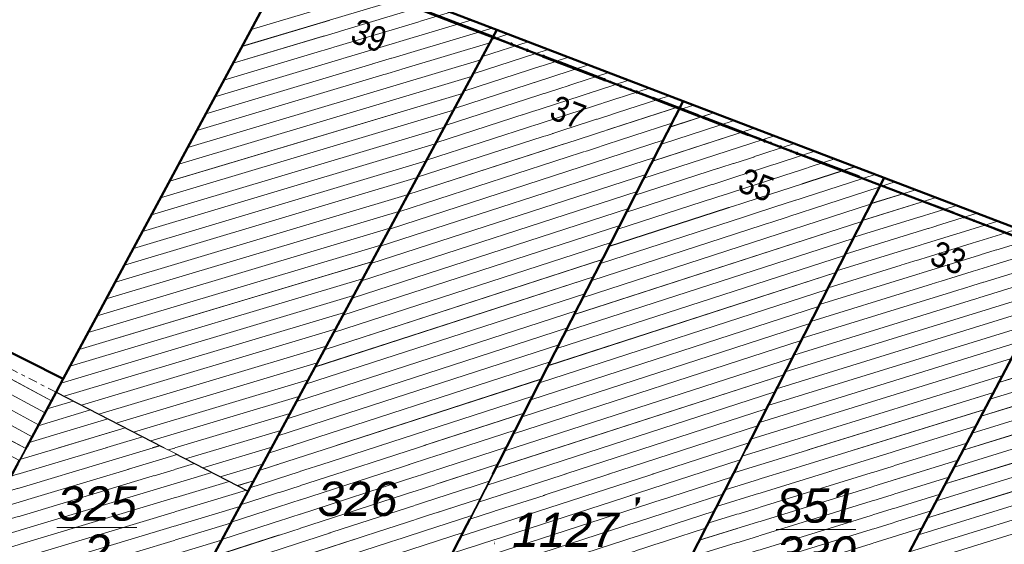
# Model space of a CAD drawing. Header units: millimetres. Extents: x 32365810 to 32368499, y 5620272 to 5622478.
# Tile 86 of 249: x 32366487 to 32366515, y 5620759 to 5620774. Entities that reach past the tile are written whole.
import ezdxf

# ---------------------------------------------------------------- set-up
doc = ezdxf.new("R2010")
doc.units = ezdxf.units.MM
for name, pattern in [('1600.1047', [0]), ('1600.2013', [0, 0]), ('1600.2028', [0]), ('1600.2505', [0]), ('1600.8201', [0.5, 0.25, -0.125, 0, -0.125])]:
    doc.linetypes.add(name, pattern=pattern)
doc.layers.get('0').update_dxf_attribs({"color": 1, "linetype": 'CONTINUOUS'})
doc.layers.add('_K_Flurstücke_Grenzpunkte', color=251, linetype='CONTINUOUS', lineweight=50)
for name, color, linetype in [('_K_Gebäude', 251, 'CONTINUOUS'), ('_K_Lagebezeichnungen', 251, 'CONTINUOUS'), ('Ebene 32', 7, 'CONTINUOUS')]:
    doc.layers.add(name, color=color, linetype=linetype)
for name, color, linetype, transparency in [('Flurstücke_Grenzpunkte', 11, 'CONTINUOUS', 0.75), ('Gebäude', 31, 'CONTINUOUS', 0.75), ('Lagebezeichnungen', 12, 'CONTINUOUS', 0.75)]:
    doc.layers.add(name, color=color, linetype=linetype, transparency=transparency)
doc.styles.add('Flurstücksnummer - K 10 700', font='ariali.ttf')
doc.styles.add('Hausnummern NRW', font='arial.ttf', dxfattribs={"width": 0.85})

# ---------------------------------------------------------------- blocks, each defined once
blk = doc.blocks.new('Flurgrenze_ Begleitsignatur')
at = {"color": 0, "lineweight": -2}
for p, q in [((-0.29, 0), (-0.12, 0)), ((0.12, 0), (0.29, 0))]:
    blk.add_line(p, q, dxfattribs=at)
for p in [(-0.06, 0), (0, 0), (0.06, 0)]:
    blk.add_point(p, dxfattribs=at)
blk = doc.blocks.new('O247')
at = {"layer": 'Flurstücke_Grenzpunkte', "color": 251, "linetype": '1600.2013', "lineweight": 50, "true_color": 0x566563}
blk.add_line((32365994.91278, 5622133.148786), (32366000.56778, 5622130.990786), dxfattribs=at)
at = {"layer": 'Flurstücke_Grenzpunkte', "color": 251, "lineweight": 50, "true_color": 0x566563, "xscale": 5, "yscale": 5, "zscale": 5, "rotation": 339.112685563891}
blk.add_blockref('Flurgrenze_ Begleitsignatur', (32365997.74028, 5622132.069786), dxfattribs=at)
blk = doc.blocks.new('O267')
at = {"layer": 'Flurstücke_Grenzpunkte', "color": 251, "linetype": '1600.2013', "lineweight": 50, "true_color": 0x566563}
blk.add_line((32366005.735794, 5622129.018781), (32366011.302794, 5622126.894781), dxfattribs=at)
at = {"layer": 'Flurstücke_Grenzpunkte', "color": 251, "lineweight": 50, "true_color": 0x566563, "xscale": 5, "yscale": 5, "zscale": 5, "rotation": 339.116444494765}
blk.add_blockref('Flurgrenze_ Begleitsignatur', (32366008.519294, 5622127.956781), dxfattribs=at)
blk = doc.blocks.new('O297')
at = {"layer": 'Flurstücke_Grenzpunkte', "color": 251, "linetype": '1600.2013', "lineweight": 50, "true_color": 0x566563}
blk.add_line((32366000.567769, 5622130.990791), (32366002.422769, 5622130.282791), dxfattribs=at)
at = {"layer": 'Flurstücke_Grenzpunkte', "color": 251, "lineweight": 50, "true_color": 0x566563, "xscale": 5, "yscale": 5, "zscale": 5, "rotation": 339.10958751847}
blk.add_blockref('Flurgrenze_ Begleitsignatur', (32366001.495269, 5622130.636791), dxfattribs=at)
blk = doc.blocks.new('O371')
at = {"layer": 'Flurstücke_Grenzpunkte', "color": 251, "linetype": '1600.2013', "lineweight": 50, "true_color": 0x566563}
blk.add_line((32366011.302792, 5622126.894782), (32366016.439792, 5622124.934782), dxfattribs=at)
at = {"layer": 'Flurstücke_Grenzpunkte', "color": 251, "lineweight": 50, "true_color": 0x566563, "xscale": 5, "yscale": 5, "zscale": 5, "rotation": 339.115864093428}
blk.add_blockref('Flurgrenze_ Begleitsignatur', (32366013.871292, 5622125.914782), dxfattribs=at)
blk = doc.blocks.new('O401')
at = {"layer": 'Flurstücke_Grenzpunkte', "color": 251, "linetype": '1600.2013', "lineweight": 50, "true_color": 0x566563}
blk.add_line((32366002.422796, 5622130.28278), (32366005.735795, 5622129.01878), dxfattribs=at)
at = {"layer": 'Flurstücke_Grenzpunkte', "color": 251, "lineweight": 50, "true_color": 0x566563, "xscale": 5, "yscale": 5, "zscale": 5, "rotation": 339.116780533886}
blk.add_blockref('Flurgrenze_ Begleitsignatur', (32366004.079296, 5622129.65078), dxfattribs=at)
blk = doc.blocks.new('O824')
at = {"layer": 'Flurstücke_Grenzpunkte', "color": 7, "linetype": '1600.2028', "lineweight": 35}
for p, q in [((32366011.383, 5622127.105), (32366005.975, 5622116.505)), ((32366016.52, 5622125.145), (32366011.383, 5622127.105)), ((32366004.632, 5622102.612), (32366016.52, 5622125.145))]:
    blk.add_line(p, q, dxfattribs=at)
at = {"layer": 'Flurstücke_Grenzpunkte', "color": 7, "lineweight": 18, "insert": (32366009.495, 5622117.36), "char_height": 0.95, "attachment_point": 5, "line_spacing_factor": 0.69, "style": 'Flurstücksnummer - K 10 700', "bg_fill": 2}
blk.add_mtext('\\S851/330;', dxfattribs=at)
blk = doc.blocks.new('O827')
at = {"layer": 'Flurstücke_Grenzpunkte', "color": 7, "linetype": '1600.2028', "lineweight": 35}
for p, q in [((32366005.816, 5622129.229), (32365998.045, 5622114.014)), ((32366011.383, 5622127.105), (32366005.816, 5622129.229)), ((32366011.383, 5622127.105), (32366005.975, 5622116.505))]:
    blk.add_line(p, q, dxfattribs=at)
at = {"layer": 'Flurstücke_Grenzpunkte', "color": 7, "lineweight": 18, "insert": (32366002.55, 5622116.69), "char_height": 0.95, "attachment_point": 5, "line_spacing_factor": 0.69, "style": 'Flurstücksnummer - K 10 700', "bg_fill": 2}
blk.add_mtext('\\S1127/327;', dxfattribs=at)
blk = doc.blocks.new('O1065')
at = {"layer": 'Flurstücke_Grenzpunkte', "color": 7, "linetype": '1600.2028', "lineweight": 35}
for p, q in [((32365994.993, 5622133.359), (32365988.631, 5622121.531)), ((32366000.648, 5622131.201), (32365994.993, 5622133.359)), ((32365993.753, 5622118.426), (32366000.648, 5622131.201)), ((32365988.631, 5622121.531), (32365988.434, 5622121.164)), ((32365988.434, 5622121.164), (32365983.337, 5622111.685)), ((32365988.984, 5622109.591), (32365993.753, 5622118.426))]:
    blk.add_line(p, q, dxfattribs=at)
at = {"layer": 'Flurstücke_Grenzpunkte', "color": 7, "lineweight": 18, "insert": (32365989.565, 5622117.416), "char_height": 0.95, "attachment_point": 5, "line_spacing_factor": 0.69, "style": 'Flurstücksnummer - K 10 700', "bg_fill": 2}
blk.add_mtext('\\S325/2;', dxfattribs=at)
blk = doc.blocks.new('O1409')
at = {"layer": 'Flurstücke_Grenzpunkte', "color": 7, "linetype": '1600.2028', "lineweight": 35}
for p, q in [((32365993.753, 5622118.426), (32366000.648, 5622131.201)), ((32366002.503, 5622130.493), (32366000.648, 5622131.201)), ((32366005.816, 5622129.229), (32366002.503, 5622130.493)), ((32366005.816, 5622129.229), (32365998.045, 5622114.014)), ((32365988.984, 5622109.591), (32365993.753, 5622118.426))]:
    blk.add_line(p, q, dxfattribs=at)
at = {"layer": 'Flurstücke_Grenzpunkte', "color": 7, "lineweight": 18, "insert": (32365996.787, 5622117.723), "char_height": 0.95, "attachment_point": 8, "line_spacing_factor": 0.69, "style": 'Flurstücksnummer - K 10 700', "bg_fill": 2}
blk.add_mtext('326', dxfattribs=at)
blk = doc.blocks.new('O1596')
at = {"layer": 'Flurstücke_Grenzpunkte', "color": 7, "linetype": '1600.2028', "lineweight": 35}
for p, q in [((32365982.488, 5622122.623), (32365979.813, 5622118.316)), ((32365985.593, 5622120.981), (32365982.488, 5622122.623)), ((32365986.512, 5622122.593), (32365985.593, 5622120.981)), ((32365988.631, 5622121.531), (32365986.512, 5622122.593)), ((32365988.631, 5622121.531), (32365988.434, 5622121.164)), ((32365988.434, 5622121.164), (32365983.337, 5622111.685)), ((32365979.813, 5622118.316), (32365977.481, 5622114.564)), ((32365977.805, 5622114.442), (32365977.481, 5622114.564)), ((32365977.805, 5622114.442), (32365981.442, 5622113.063)), ((32365981.442, 5622113.063), (32365981.272, 5622112.74)), ((32365981.272, 5622112.74), (32365983.337, 5622111.685))]:
    blk.add_line(p, q, dxfattribs=at)
at = {"layer": 'Flurstücke_Grenzpunkte', "color": 7, "lineweight": 18, "insert": (32365982.875, 5622117.395), "char_height": 0.95, "attachment_point": 5, "line_spacing_factor": 0.69, "style": 'Flurstücksnummer - K 10 700', "bg_fill": 2}
blk.add_mtext('\\S325/1;', dxfattribs=at)
blk = doc.blocks.new('O1767')
at = {"layer": 'Flurstücke_Grenzpunkte', "color": 7, "linetype": '1600.2028', "lineweight": 35}
blk.add_line((32366004.632, 5622102.612), (32366016.52, 5622125.145), dxfattribs=at)
blk = doc.blocks.new('O1938')
at = {"layer": 'Flurstücke_Grenzpunkte', "color": 7, "linetype": '1600.2028', "lineweight": 35}
for p, q in [((32366000.648, 5622131.201), (32365994.993, 5622133.359)), ((32366002.503, 5622130.493), (32366000.648, 5622131.201)), ((32366005.816, 5622129.229), (32366002.503, 5622130.493)), ((32366011.383, 5622127.105), (32366005.816, 5622129.229)), ((32366016.52, 5622125.145), (32366011.383, 5622127.105))]:
    blk.add_line(p, q, dxfattribs=at)
blk = doc.blocks.new('O2225')
at = {"layer": 'Gebäude', "color": 7, "linetype": '1600.2505', "lineweight": 18}
for p, q in [((32365994.993, 5622133.359), (32365988.631, 5622121.531)), ((32366000.648, 5622131.201), (32365994.993, 5622133.359)), ((32365993.753, 5622118.426), (32366000.648, 5622131.201)), ((32365988.631, 5622121.531), (32365988.434, 5622121.164)), ((32365988.434, 5622121.164), (32365993.753, 5622118.426))]:
    blk.add_line(p, q, dxfattribs=at)
at = {"layer": 'Lagebezeichnungen', "color": 7, "lineweight": 18, "insert": (32365996.978, 5622130.708), "char_height": 0.7, "attachment_point": 8, "rotation": 338.88, "line_spacing_factor": 0.69, "style": 'Hausnummern NRW', "bg_fill": 2}
blk.add_mtext('39', dxfattribs=at)
blk = doc.blocks.new('O2323')
at = {"layer": 'Gebäude', "color": 7, "linetype": '1600.2505', "lineweight": 18}
for p, q in [((32366011.383, 5622127.105), (32366005.975, 5622116.505)), ((32366016.52, 5622125.145), (32366011.383, 5622127.105)), ((32366004.632, 5622102.612), (32366016.52, 5622125.145))]:
    blk.add_line(p, q, dxfattribs=at)
at = {"layer": 'Lagebezeichnungen', "color": 7, "lineweight": 18, "insert": (32366013.037, 5622124.554), "char_height": 0.7, "attachment_point": 8, "rotation": 339.189, "line_spacing_factor": 0.69, "style": 'Hausnummern NRW', "bg_fill": 2}
blk.add_mtext('33', dxfattribs=at)
blk = doc.blocks.new('O2516')
at = {"layer": 'Gebäude', "color": 7, "linetype": '1600.2505', "lineweight": 18}
for p, q in [((32365993.753, 5622118.426), (32366000.648, 5622131.201)), ((32366002.503, 5622130.493), (32366000.648, 5622131.201)), ((32366005.816, 5622129.229), (32366002.503, 5622130.493)), ((32365998.045, 5622114.014), (32366005.816, 5622129.229)), ((32365993.753, 5622118.426), (32365988.984, 5622109.591))]:
    blk.add_line(p, q, dxfattribs=at)
at = {"layer": 'Lagebezeichnungen', "color": 7, "lineweight": 18, "insert": (32366002.495, 5622128.583), "char_height": 0.7, "attachment_point": 8, "rotation": 339.189, "line_spacing_factor": 0.69, "style": 'Hausnummern NRW', "bg_fill": 2}
blk.add_mtext('37', dxfattribs=at)
blk = doc.blocks.new('O2768')
at = {"layer": 'Gebäude', "color": 7, "linetype": '1600.8201', "lineweight": 18}
for p, q in [((32365982.771, 5622124.08), (32365982.453, 5622123.461)), ((32365988.434, 5622121.164), (32365982.771, 5622124.08)), ((32365982.453, 5622123.461), (32365982.873, 5622123.243)), ((32365982.873, 5622123.243), (32365982.488, 5622122.623)), ((32365982.488, 5622122.623), (32365979.813, 5622118.316)), ((32365984.797, 5622114.407), (32365988.434, 5622121.164)), ((32365979.813, 5622118.316), (32365979.27, 5622117.424)), ((32365979.27, 5622117.424), (32365984.797, 5622114.407))]:
    blk.add_line(p, q, dxfattribs=at)
at = {"layer": 'Ebene 32', "color": 7, "lineweight": 18, "insert": (32365983.909, 5622119.332), "char_height": 0.7, "attachment_point": 8, "line_spacing_factor": 0.69, "style": 'Hausnummern NRW', "bg_fill": 2}
blk.add_mtext('(1)', dxfattribs=at)
blk = doc.blocks.new('O3001')
at = {"layer": 'Gebäude', "color": 7, "linetype": '1600.2505', "lineweight": 18}
for p, q in [((32365998.045, 5622114.014), (32366005.816, 5622129.229)), ((32366011.383, 5622127.105), (32366005.816, 5622129.229)), ((32366011.383, 5622127.105), (32366005.975, 5622116.505))]:
    blk.add_line(p, q, dxfattribs=at)
at = {"layer": 'Lagebezeichnungen', "color": 7, "lineweight": 18, "insert": (32366007.716, 5622126.571), "char_height": 0.7, "attachment_point": 8, "rotation": 339.189, "line_spacing_factor": 0.69, "style": 'Hausnummern NRW', "bg_fill": 2}
blk.add_mtext('35', dxfattribs=at)
blk = doc.blocks.new('O3198')
at = {"layer": 'Gebäude', "color": 7, "linetype": '1600.2505', "lineweight": 18}
blk.add_line((32366004.632, 5622102.612), (32366016.52, 5622125.145), dxfattribs=at)
blk = doc.blocks.new('O3211')
at = {"layer": 'Gebäude', "color": 7, "linetype": '1600.2505', "lineweight": 18}
for p, q in [((32365988.434, 5622121.164), (32365983.337, 5622111.685)), ((32365988.434, 5622121.164), (32365993.753, 5622118.426)), ((32365993.753, 5622118.426), (32365988.984, 5622109.591)), ((32365984.525, 5622111.077), (32365983.337, 5622111.685)), ((32365984.665, 5622111.432), (32365984.525, 5622111.077)), ((32365987.528, 5622110.211), (32365984.665, 5622111.432)), ((32365988.984, 5622109.591), (32365987.528, 5622110.211))]:
    blk.add_line(p, q, dxfattribs=at)
at = {"layer": 'Ebene 32', "color": 7, "lineweight": 18, "insert": (32365988.554, 5622115.441), "char_height": 0.7, "attachment_point": 8, "line_spacing_factor": 0.69, "style": 'Hausnummern NRW', "bg_fill": 2}
blk.add_mtext('(1)', dxfattribs=at)
blk = doc.blocks.new('*X1106')
at = {"color": 253, "linetype": '1600.1047', "lineweight": 18, "true_color": 0xb2b2b2}
for p, q in [((32365997.640302, 5622132.348765), (32365993.838295, 5622131.212214)), ((32365998.215426, 5622132.129292), (32365993.587436, 5622130.745827)), ((32365998.79055, 5622131.90982), (32365993.336578, 5622130.27944)), ((32365999.365674, 5622131.690347), (32365993.085719, 5622129.813053)), ((32366000.515922, 5622131.251402), (32365992.584002, 5622128.880279)), ((32365999.940798, 5622131.470875), (32365992.834861, 5622129.346666)), ((32366000.453959, 5622130.841483), (32365992.333144, 5622128.413892)), ((32366000.202072, 5622130.374788), (32365992.082285, 5622127.947505)), ((32365999.950185, 5622129.908093), (32365991.831427, 5622127.481117)), ((32365999.698297, 5622129.441399), (32365991.580568, 5622127.01473)), ((32365999.44641, 5622128.974704), (32365991.32971, 5622126.548343)), ((32365999.194523, 5622128.50801), (32365991.078851, 5622126.081956)), ((32365998.942636, 5622128.041315), (32365990.827993, 5622125.615569)), ((32365998.690748, 5622127.57462), (32365990.577134, 5622125.149182)), ((32365998.438861, 5622127.107926), (32365990.326276, 5622124.682795)), ((32365998.186974, 5622126.641231), (32365990.075417, 5622124.216408)), ((32365997.935087, 5622126.174536), (32365989.824558, 5622123.750021)), ((32365997.6832, 5622125.707842), (32365989.5737, 5622123.283634)), ((32365997.431312, 5622125.241147), (32365989.322841, 5622122.817246)), ((32365997.179425, 5622124.774453), (32365989.071983, 5622122.350859)), ((32365996.927538, 5622124.307758), (32365988.821124, 5622121.884472)), ((32365996.675651, 5622123.841063), (32365988.570413, 5622121.418129)), ((32365996.423763, 5622123.374369), (32365988.652812, 5622121.051364)), ((32365996.171876, 5622122.907674), (32365989.133826, 5622120.803759)), ((32365995.919989, 5622122.44098), (32365989.614839, 5622120.556153)), ((32365995.668102, 5622121.974285), (32365990.095852, 5622120.308548)), ((32365995.416214, 5622121.50759), (32365990.576865, 5622120.060942)), ((32365995.164327, 5622121.040896), (32365991.057878, 5622119.813337)), ((32365994.91244, 5622120.574201), (32365991.538891, 5622119.565731)), ((32365994.660553, 5622120.107507), (32365992.019904, 5622119.318126)), ((32365994.408666, 5622119.640812), (32365992.500917, 5622119.07052)), ((32365994.156778, 5622119.174117), (32365992.98193, 5622118.822915)), ((32365993.904891, 5622118.707423), (32365993.462943, 5622118.575309))]:
    blk.add_line(p, q, dxfattribs=at)
blk = doc.blocks.new('*X1134')
at = {"color": 253, "linetype": '1600.1047', "lineweight": 18, "true_color": 0xb2b2b2}
for p, q in [((32366011.689789, 5622126.987946), (32366011.254619, 5622126.853365)), ((32366012.257999, 5622126.771148), (32366011.016841, 5622126.387306)), ((32366012.82621, 5622126.55435), (32366010.779063, 5622125.921247)), ((32366013.962631, 5622126.120753), (32366010.303507, 5622124.989129)), ((32366013.39442, 5622126.337551), (32366010.541285, 5622125.455188)), ((32366014.530841, 5622125.903955), (32366010.065729, 5622124.52307)), ((32366015.099052, 5622125.687157), (32366009.827951, 5622124.057011)), ((32366016.235473, 5622125.25356), (32366009.352395, 5622123.124893)), ((32366015.667262, 5622125.470358), (32366009.590173, 5622123.590952)), ((32366016.396451, 5622124.910821), (32366009.114617, 5622122.658834)), ((32366016.148987, 5622124.441766), (32366008.876839, 5622122.192775)), ((32366015.901522, 5622123.972712), (32366008.639061, 5622121.726716)), ((32366015.654057, 5622123.503657), (32366008.401283, 5622121.260658)), ((32366015.406593, 5622123.034603), (32366008.163505, 5622120.794599)), ((32366015.159128, 5622122.565548), (32366007.925727, 5622120.32854)), ((32366014.911663, 5622122.096493), (32366007.687949, 5622119.862481)), ((32366014.664199, 5622121.627439), (32366007.450171, 5622119.396422)), ((32366014.416734, 5622121.158384), (32366007.212393, 5622118.930363)), ((32366014.169269, 5622120.689329), (32366006.974615, 5622118.464304)), ((32366013.921805, 5622120.220275), (32366006.736837, 5622117.998245)), ((32366013.67434, 5622119.75122), (32366006.499059, 5622117.532186)), ((32366013.426875, 5622119.282165), (32366006.261281, 5622117.066127)), ((32366013.179411, 5622118.813111), (32366006.023503, 5622116.600068)), ((32366012.931946, 5622118.344056), (32366006.35608, 5622116.310398)), ((32366012.684481, 5622117.875001), (32366006.834814, 5622116.065928)), ((32366012.437017, 5622117.405947), (32366007.313547, 5622115.821458))]:
    blk.add_line(p, q, dxfattribs=at)
blk = doc.blocks.new('*X1189')
at = {"color": 253, "linetype": '1600.1047', "lineweight": 18, "true_color": 0xb2b2b2}
for p, q in [((32366000.955256, 5622131.083729), (32366000.506218, 5622130.938308)), ((32366001.513955, 5622130.87049), (32366000.248409, 5622130.460642)), ((32366002.631379, 5622130.44402), (32365999.732791, 5622129.505308)), ((32366002.072654, 5622130.657251), (32365999.9906, 5622129.982975)), ((32366003.190192, 5622130.230818), (32365999.474982, 5622129.027642)), ((32366003.749005, 5622130.017615), (32365999.217173, 5622128.549975)), ((32366004.307818, 5622129.804413), (32365998.959364, 5622128.072309)), ((32366005.425443, 5622129.378008), (32365998.443746, 5622127.116976)), ((32366004.866631, 5622129.59121), (32365998.701555, 5622127.594642)), ((32366005.743369, 5622129.086794), (32365998.185937, 5622126.639309)), ((32366005.502146, 5622128.614499), (32365997.928128, 5622126.161643)), ((32366005.260923, 5622128.142204), (32365997.670319, 5622125.683976)), ((32366005.0197, 5622127.669909), (32365997.41251, 5622125.20631)), ((32366004.778478, 5622127.197614), (32365997.154701, 5622124.728643)), ((32366004.537255, 5622126.725319), (32365996.896892, 5622124.250977)), ((32366004.296032, 5622126.253024), (32365996.639082, 5622123.77331)), ((32366004.054809, 5622125.780728), (32365996.381273, 5622123.295644)), ((32366003.813586, 5622125.308433), (32365996.123464, 5622122.817977)), ((32366003.572364, 5622124.836138), (32365995.865655, 5622122.340311)), ((32366003.331141, 5622124.363843), (32365995.607846, 5622121.862644)), ((32366003.089918, 5622123.891548), (32365995.350037, 5622121.384978)), ((32366002.848695, 5622123.419253), (32365995.092228, 5622120.907311)), ((32366002.607472, 5622122.946958), (32365994.834419, 5622120.429645)), ((32366002.36625, 5622122.474663), (32365994.57661, 5622119.951978)), ((32366002.125027, 5622122.002368), (32365994.318801, 5622119.474312)), ((32366001.883804, 5622121.530073), (32365994.060992, 5622118.996645)), ((32366001.642581, 5622121.057778), (32365993.803183, 5622118.518979)), ((32366001.401359, 5622120.585483), (32365993.545346, 5622118.041303)), ((32366001.160136, 5622120.113188), (32365993.287503, 5622117.563626)), ((32366000.918913, 5622119.640893), (32365993.02966, 5622117.085948)), ((32366000.67769, 5622119.168598), (32365992.771817, 5622116.60827)), ((32366000.436467, 5622118.696303), (32365992.513974, 5622116.130593)), ((32366000.195245, 5622118.224008), (32365992.256131, 5622115.652915)), ((32365999.954022, 5622117.751713), (32365991.998287, 5622115.175238)), ((32365999.712799, 5622117.279418), (32365991.740444, 5622114.69756))]:
    blk.add_line(p, q, dxfattribs=at)
blk = doc.blocks.new('*X1262')
at = {"color": 253, "linetype": '1600.1047', "lineweight": 18, "true_color": 0xb2b2b2}
for p, q in [((32365988.303982, 5622120.922447), (32365982.698795, 5622123.939449)), ((32365988.126247, 5622120.592242), (32365982.527404, 5622123.60583)), ((32365987.948512, 5622120.262037), (32365982.757085, 5622123.056332)), ((32365987.770777, 5622119.931832), (32365982.55888, 5622122.737145)), ((32365987.593042, 5622119.601627), (32365982.360658, 5622122.417968)), ((32365987.415307, 5622119.271422), (32365982.162426, 5622122.098795)), ((32365987.237572, 5622118.941217), (32365981.964194, 5622121.779623)), ((32365987.059837, 5622118.611012), (32365981.765962, 5622121.460451)), ((32365986.882102, 5622118.280807), (32365981.56773, 5622121.141279)), ((32365986.704367, 5622117.950602), (32365981.369497, 5622120.822106)), ((32365986.526632, 5622117.620398), (32365981.171265, 5622120.502934)), ((32365986.348897, 5622117.290193), (32365980.973033, 5622120.183762)), ((32365986.171163, 5622116.959988), (32365980.774801, 5622119.86459)), ((32365985.993428, 5622116.629783), (32365980.576569, 5622119.545417)), ((32365985.815693, 5622116.299578), (32365980.378337, 5622119.226245)), ((32365985.637958, 5622115.969373), (32365980.180105, 5622118.907073)), ((32365985.460223, 5622115.639168), (32365979.981872, 5622118.5879)), ((32365985.282488, 5622115.308963), (32365979.78408, 5622118.268492)), ((32365985.104753, 5622114.978758), (32365979.588813, 5622117.947723)), ((32365984.927018, 5622114.648553), (32365979.393547, 5622117.626954))]:
    blk.add_line(p, q, dxfattribs=at)
blk = doc.blocks.new('*X1332')
at = {"color": 253, "linetype": '1600.1047', "lineweight": 18, "true_color": 0xb2b2b2}
for p, q in [((32366006.106016, 5622129.118349), (32366005.690808, 5622128.983883)), ((32366006.664823, 5622128.905145), (32366005.449585, 5622128.511588)), ((32366007.223631, 5622128.691941), (32366005.208362, 5622128.039293)), ((32366008.341246, 5622128.265533), (32366004.725917, 5622127.094703)), ((32366007.782439, 5622128.478737), (32366004.967139, 5622127.566998)), ((32366008.900054, 5622128.052328), (32366004.484694, 5622126.622408)), ((32366009.458861, 5622127.839124), (32366004.243471, 5622126.150113)), ((32366010.017669, 5622127.62592), (32366004.002248, 5622125.677818)), ((32366011.135284, 5622127.199512), (32366003.519803, 5622124.733228)), ((32366010.576477, 5622127.412716), (32366003.761025, 5622125.205523)), ((32366011.248885, 5622126.842127), (32366003.27858, 5622124.260933)), ((32366011.007978, 5622126.369934), (32366003.037357, 5622123.788638)), ((32366010.76707, 5622125.897741), (32366002.796134, 5622123.316343)), ((32366010.526163, 5622125.425548), (32366002.554911, 5622122.844048)), ((32366010.285255, 5622124.953355), (32366002.313689, 5622122.371753)), ((32366010.044348, 5622124.481162), (32366002.072466, 5622121.899458)), ((32366009.80344, 5622124.00897), (32366001.831243, 5622121.427163)), ((32366009.562533, 5622123.536777), (32366001.59002, 5622120.954868)), ((32366009.321625, 5622123.064584), (32366001.348798, 5622120.482573)), ((32366009.080718, 5622122.592391), (32366001.107575, 5622120.010278)), ((32366008.83981, 5622122.120198), (32366000.866352, 5622119.537983)), ((32366008.598903, 5622121.648005), (32366000.625129, 5622119.065688)), ((32366008.357995, 5622121.175812), (32366000.383906, 5622118.593393)), ((32366008.117088, 5622120.703619), (32366000.142684, 5622118.121098)), ((32366007.87618, 5622120.231426), (32365999.901461, 5622117.648803)), ((32366007.635273, 5622119.759233), (32365999.660238, 5622117.176508)), ((32366007.394365, 5622119.28704), (32365999.419015, 5622116.704213)), ((32366007.153458, 5622118.814847), (32365999.177792, 5622116.231918)), ((32366006.912551, 5622118.342654), (32365998.93657, 5622115.759622)), ((32366006.671643, 5622117.870462), (32365998.695347, 5622115.287327)), ((32366006.430736, 5622117.398269), (32365998.454124, 5622114.815032))]:
    blk.add_line(p, q, dxfattribs=at)
blk = doc.blocks.new('*X1389')
at = {"color": 253, "linetype": '1600.1047', "lineweight": 18, "true_color": 0xb2b2b2}
for p, q in [((32366021.245277, 5622123.503159), (32366014.563611, 5622121.436781)), ((32366021.524105, 5622123.196866), (32366014.316146, 5622120.967726)), ((32366021.278404, 5622122.728357), (32366014.068682, 5622120.498671)), ((32366021.032703, 5622122.259847), (32366013.821217, 5622120.029617)), ((32366020.787001, 5622121.791338), (32366013.573752, 5622119.560562)), ((32366020.5413, 5622121.322829), (32366013.326288, 5622119.091507)), ((32366020.295599, 5622120.854319), (32366013.078823, 5622118.622453)), ((32366020.049898, 5622120.38581), (32366012.831358, 5622118.153398)), ((32366019.804197, 5622119.917301), (32366012.583894, 5622117.684344)), ((32366019.558495, 5622119.448792), (32366012.336429, 5622117.215289)), ((32366019.312794, 5622118.980282), (32366012.088964, 5622116.746234)), ((32366019.067093, 5622118.511773), (32366011.8415, 5622116.27718))]:
    blk.add_line(p, q, dxfattribs=at)
blk = doc.blocks.new('*X1393')
at = {"color": 253, "linetype": '1600.1047', "lineweight": 18, "true_color": 0xb2b2b2}
for p, q in [((32365988.908689, 5622120.91965), (32365988.185741, 5622120.702308)), ((32365989.388924, 5622120.672445), (32365987.934582, 5622120.235221)), ((32365989.869159, 5622120.42524), (32365987.683422, 5622119.768135)), ((32365990.349394, 5622120.178035), (32365987.432263, 5622119.301048)), ((32365990.82963, 5622119.930829), (32365987.181103, 5622118.833961)), ((32365991.309865, 5622119.683624), (32365986.929944, 5622118.366875)), ((32365991.7901, 5622119.436419), (32365986.678785, 5622117.899788)), ((32365992.270335, 5622119.189214), (32365986.427625, 5622117.432701)), ((32365992.750571, 5622118.942009), (32365986.176466, 5622116.965615)), ((32365993.711041, 5622118.447599), (32365985.674147, 5622116.031441)), ((32365993.230806, 5622118.694804), (32365985.925306, 5622116.498528)), ((32365993.522731, 5622117.999407), (32365985.422987, 5622115.564355)), ((32365993.270418, 5622117.531973), (32365985.171828, 5622115.097268)), ((32365993.018104, 5622117.064539), (32365984.920668, 5622114.630182)), ((32365992.76579, 5622116.597106), (32365984.669509, 5622114.163095)), ((32365992.513477, 5622116.129672), (32365984.418349, 5622113.696008)), ((32365992.261163, 5622115.662238), (32365984.16719, 5622113.228922)), ((32365992.008849, 5622115.194805), (32365983.91603, 5622112.761835)), ((32365991.756536, 5622114.727371), (32365983.664871, 5622112.294748)), ((32365991.504222, 5622114.259938), (32365983.413711, 5622111.827662)), ((32365991.251909, 5622113.792504), (32365983.671779, 5622111.513665)), ((32365990.999595, 5622113.32507), (32365984.680567, 5622111.425361)), ((32365990.747281, 5622112.857637), (32365985.219111, 5622111.195685)), ((32365990.494968, 5622112.390203), (32365985.757654, 5622110.966009)), ((32365990.242654, 5622111.922769), (32365986.296198, 5622110.736334)), ((32365984.659936, 5622111.419158), (32365984.153772, 5622111.266989)), ((32365989.99034, 5622111.455336), (32365986.834741, 5622110.506658)), ((32365989.738027, 5622110.987902), (32365987.373285, 5622110.276982)), ((32365989.485713, 5622110.520468), (32365987.912173, 5622110.04741)), ((32365989.233399, 5622110.053035), (32365988.451199, 5622109.817879))]:
    blk.add_line(p, q, dxfattribs=at)

msp = doc.modelspace()

# ---------------------------------------------------------------- linework, layer by layer
at = {"layer": '_K_Flurstücke_Grenzpunkte', "linetype": '1600.2028', "lineweight": 35}
for p, q in [((32366500.473, 5620773.455), (32366494.818, 5620775.613)), ((32366502.328, 5620772.747), (32366500.473, 5620773.455)), ((32366505.641, 5620771.483), (32366502.328, 5620772.747)), ((32366511.208, 5620769.359), (32366505.641, 5620771.483)), ((32366516.345, 5620767.399), (32366511.208, 5620769.359))]:
    msp.add_line(p, q, dxfattribs=at)
at = {"layer": '_K_Flurstücke_Grenzpunkte', "linetype": '1600.2028'}
for points in [[(32366488.809, 5620751.845), (32366493.578, 5620760.68), (32366500.473, 5620773.455), (32366502.328, 5620772.747), (32366505.641, 5620771.483), (32366497.87, 5620756.268), (32366497.485, 5620756.436), (32366495.418, 5620752.904), (32366493.76, 5620749.562), (32366492.215, 5620750.184), (32366489.761, 5620751.174), (32366488.626, 5620751.505)], [(32366503.391, 5620753.686), (32366502.751, 5620752.177), (32366501.892, 5620750.151), (32366500.515, 5620746.903), (32366502.41, 5620746.016), (32366502.579, 5620745.921), (32366503.12, 5620745.617), (32366504.457, 5620744.866), (32366516.345, 5620767.399), (32366511.208, 5620769.359), (32366505.8, 5620758.759), (32366504.79, 5620756.779), (32366503.252, 5620753.764)], [(32366481.097, 5620754.994), (32366483.162, 5620753.939), (32366488.259, 5620763.418), (32366488.456, 5620763.785), (32366486.337, 5620764.847), (32366485.418, 5620763.235), (32366482.313, 5620764.877), (32366479.638, 5620760.57), (32366477.306, 5620756.818), (32366477.63, 5620756.696), (32366481.267, 5620755.317)]]:
    msp.add_lwpolyline(points, close=True, dxfattribs=at)
at = {"layer": '_K_Gebäude', "linetype": '1600.1047', "lineweight": 18}
for p, q in [((32366497.466, 5620774.602), (32366493.664, 5620773.466)), ((32366498.616, 5620774.163), (32366493.162, 5620772.533)), ((32366498.041, 5620774.383), (32366493.413, 5620772.999)), ((32366499.191, 5620773.944), (32366492.911, 5620772.067)), ((32366499.766, 5620773.725), (32366492.66, 5620771.6)), ((32366500.341, 5620773.505), (32366492.409, 5620771.134)), ((32366500.781, 5620773.337), (32366500.332, 5620773.192)), ((32366500.279, 5620773.095), (32366492.159, 5620770.668)), ((32366501.339, 5620773.124), (32366500.074, 5620772.714)), ((32366501.898, 5620772.911), (32366499.816, 5620772.237)), ((32366500.028, 5620772.628), (32366491.908, 5620770.201)), ((32366502.457, 5620772.698), (32366499.558, 5620771.759)), ((32366503.574, 5620772.271), (32366499.043, 5620770.804)), ((32366503.016, 5620772.484), (32366499.3, 5620771.281)), ((32366499.776, 5620772.162), (32366491.657, 5620769.735)), ((32366504.133, 5620772.058), (32366498.785, 5620770.326)), ((32366499.524, 5620771.695), (32366491.406, 5620769.268)), ((32366504.692, 5620771.845), (32366498.527, 5620769.848)), ((32366505.251, 5620771.632), (32366498.269, 5620769.371)), ((32366499.272, 5620771.228), (32366491.155, 5620768.802)), ((32366505.569, 5620771.34), (32366498.011, 5620768.893)), ((32366506.49, 5620771.159), (32366505.275, 5620770.765)), ((32366505.931, 5620771.372), (32366505.516, 5620771.238)), ((32366505.328, 5620770.868), (32366497.754, 5620768.415)), ((32366507.049, 5620770.946), (32366505.034, 5620770.293)), ((32366499.02, 5620770.762), (32366490.904, 5620768.336)), ((32366507.608, 5620770.732), (32366504.793, 5620769.821)), ((32366505.086, 5620770.396), (32366497.496, 5620767.938)), ((32366508.167, 5620770.519), (32366504.551, 5620769.348)), ((32366498.768, 5620770.295), (32366490.653, 5620767.869)), ((32366509.284, 5620770.093), (32366504.069, 5620768.404)), ((32366508.725, 5620770.306), (32366504.31, 5620768.876)), ((32366498.516, 5620769.828), (32366490.403, 5620767.403)), ((32366504.845, 5620769.924), (32366497.238, 5620767.46)), ((32366509.843, 5620769.88), (32366503.828, 5620767.931)), ((32366510.402, 5620769.666), (32366503.586, 5620767.459)), ((32366498.264, 5620769.362), (32366490.152, 5620766.936)), ((32366504.604, 5620769.451), (32366496.98, 5620766.982)), ((32366510.961, 5620769.453), (32366503.345, 5620766.987)), ((32366511.515, 5620769.242), (32366511.08, 5620769.107)), ((32366504.363, 5620768.979), (32366496.722, 5620766.505)), ((32366511.074, 5620769.096), (32366503.104, 5620766.515)), ((32366512.083, 5620769.025), (32366510.842, 5620768.641)), ((32366498.012, 5620768.895), (32366489.901, 5620766.47)), ((32366512.652, 5620768.808), (32366510.604, 5620768.175)), ((32366497.761, 5620768.428), (32366489.65, 5620766.004)), ((32366504.121, 5620768.507), (32366496.465, 5620766.027)), ((32366510.833, 5620768.624), (32366502.863, 5620766.042)), ((32366513.22, 5620768.591), (32366510.367, 5620767.709)), ((32366510.592, 5620768.151), (32366502.622, 5620765.57)), ((32366514.356, 5620768.158), (32366509.891, 5620766.777)), ((32366513.788, 5620768.374), (32366510.129, 5620767.243)), ((32366497.509, 5620767.962), (32366489.399, 5620765.537)), ((32366503.88, 5620768.034), (32366496.207, 5620765.549)), ((32366514.924, 5620767.941), (32366509.653, 5620766.311)), ((32366510.352, 5620767.679), (32366502.38, 5620765.098)), ((32366515.493, 5620767.724), (32366509.416, 5620765.845)), ((32366497.257, 5620767.495), (32366489.148, 5620765.071)), ((32366503.639, 5620767.562), (32366495.949, 5620765.072)), ((32366516.061, 5620767.507), (32366509.178, 5620765.379)), ((32366503.398, 5620767.09), (32366495.691, 5620764.594)), ((32366510.111, 5620767.207), (32366502.139, 5620764.625)), ((32366516.222, 5620767.164), (32366508.94, 5620764.912)), ((32366497.005, 5620767.028), (32366488.897, 5620764.605)), ((32366496.753, 5620766.561), (32366488.647, 5620764.138)), ((32366503.157, 5620766.618), (32366495.433, 5620764.116)), ((32366509.87, 5620766.735), (32366501.898, 5620764.153)), ((32366515.974, 5620766.695), (32366508.702, 5620764.446)), ((32366509.629, 5620766.263), (32366501.657, 5620763.681)), ((32366515.727, 5620766.226), (32366508.464, 5620763.98)), ((32366488.129, 5620763.176), (32366482.524, 5620766.193)), ((32366496.501, 5620766.095), (32366488.396, 5620763.672)), ((32366502.915, 5620766.145), (32366495.175, 5620763.639)), ((32366487.952, 5620762.846), (32366482.353, 5620765.859)), ((32366502.674, 5620765.673), (32366494.918, 5620763.161)), ((32366509.388, 5620765.79), (32366501.415, 5620763.209)), ((32366515.479, 5620765.757), (32366508.227, 5620763.514)), ((32366521.071, 5620765.757), (32366514.389, 5620763.69)), ((32366496.249, 5620765.628), (32366488.478, 5620763.305)), ((32366521.35, 5620765.451), (32366514.142, 5620763.221)), ((32366487.774, 5620762.516), (32366482.583, 5620765.31)), ((32366495.997, 5620765.161), (32366488.959, 5620763.057)), ((32366502.433, 5620765.201), (32366494.66, 5620762.683)), ((32366509.147, 5620765.318), (32366501.174, 5620762.736)), ((32366515.232, 5620765.288), (32366507.989, 5620763.048)), ((32366487.596, 5620762.185), (32366482.384, 5620764.991)), ((32366521.104, 5620764.982), (32366513.894, 5620762.752)), ((32366487.418, 5620761.855), (32366482.186, 5620764.672)), ((32366495.745, 5620764.695), (32366489.44, 5620762.81)), ((32366502.192, 5620764.728), (32366494.402, 5620762.206)), ((32366508.906, 5620764.846), (32366500.933, 5620762.264)), ((32366514.985, 5620764.819), (32366507.751, 5620762.582)), ((32366508.665, 5620764.374), (32366500.692, 5620761.792)), ((32366514.737, 5620764.35), (32366507.513, 5620762.116)), ((32366520.858, 5620764.514), (32366513.647, 5620762.283)), ((32366495.494, 5620764.228), (32366489.921, 5620762.562)), ((32366501.95, 5620764.256), (32366494.144, 5620761.728)), ((32366520.612, 5620764.045), (32366513.399, 5620761.814)), ((32366495.242, 5620763.761), (32366490.402, 5620762.315)), ((32366501.709, 5620763.784), (32366493.886, 5620761.25)), ((32366508.424, 5620763.902), (32366500.451, 5620761.319)), ((32366514.49, 5620763.881), (32366507.276, 5620761.65)), ((32366520.367, 5620763.576), (32366513.152, 5620761.345)), ((32366494.99, 5620763.295), (32366490.883, 5620762.067)), ((32366501.468, 5620763.311), (32366493.629, 5620760.773)), ((32366508.183, 5620763.429), (32366500.209, 5620760.847)), ((32366514.242, 5620763.412), (32366507.038, 5620761.184)), ((32366488.734, 5620763.173), (32366488.011, 5620762.956)), ((32366507.943, 5620762.957), (32366499.968, 5620760.375)), ((32366513.995, 5620762.943), (32366506.8, 5620760.718)), ((32366520.121, 5620763.108), (32366512.904, 5620760.876)), ((32366489.695, 5620762.679), (32366487.509, 5620762.022)), ((32366489.214, 5620762.926), (32366487.76, 5620762.489)), ((32366494.738, 5620762.828), (32366491.364, 5620761.819)), ((32366501.227, 5620762.839), (32366493.371, 5620760.295)), ((32366490.175, 5620762.432), (32366487.258, 5620761.555)), ((32366507.702, 5620762.485), (32366499.727, 5620759.902)), ((32366513.747, 5620762.474), (32366506.562, 5620760.252)), ((32366519.875, 5620762.639), (32366512.657, 5620760.407)), ((32366490.655, 5620762.184), (32366487.007, 5620761.088)), ((32366494.486, 5620762.361), (32366491.845, 5620761.572)), ((32366500.986, 5620762.367), (32366493.113, 5620759.817)), ((32366519.63, 5620762.171), (32366512.409, 5620759.938)), ((32366491.135, 5620761.937), (32366486.755, 5620760.621)), ((32366494.234, 5620761.894), (32366492.326, 5620761.324)), ((32366500.744, 5620761.895), (32366492.855, 5620759.34)), ((32366507.461, 5620762.013), (32366499.486, 5620759.43)), ((32366513.5, 5620762.005), (32366506.324, 5620759.786)), ((32366491.616, 5620761.69), (32366486.504, 5620760.153)), ((32366519.384, 5620761.702), (32366512.162, 5620759.469)), ((32366492.096, 5620761.443), (32366486.253, 5620759.686)), ((32366500.503, 5620761.422), (32366492.597, 5620758.862)), ((32366493.982, 5620761.428), (32366492.807, 5620761.077)), ((32366507.22, 5620761.541), (32366499.244, 5620758.958)), ((32366513.252, 5620761.536), (32366506.087, 5620759.32)), ((32366492.576, 5620761.196), (32366486.002, 5620759.219)), ((32366506.979, 5620761.069), (32366499.003, 5620758.486)), ((32366513.005, 5620761.067), (32366505.849, 5620758.854)), ((32366519.138, 5620761.234), (32366511.914, 5620759)), ((32366493.056, 5620760.948), (32366485.751, 5620758.752)), ((32366500.262, 5620760.95), (32366492.339, 5620758.384)), ((32366493.73, 5620760.961), (32366493.288, 5620760.829)), ((32366518.893, 5620760.765), (32366511.667, 5620758.531)), ((32366493.536, 5620760.701), (32366485.5, 5620758.285)), ((32366506.738, 5620760.596), (32366498.762, 5620758.013)), ((32366512.757, 5620760.598), (32366506.182, 5620758.564)), ((32366493.348, 5620760.253), (32366485.248, 5620757.818)), ((32366500.021, 5620760.478), (32366492.082, 5620757.907)), ((32366499.779, 5620760.005), (32366491.824, 5620757.429)), ((32366506.497, 5620760.124), (32366498.521, 5620757.541)), ((32366512.51, 5620760.129), (32366506.66, 5620758.32)), ((32366493.096, 5620759.786), (32366484.997, 5620757.351)), ((32366499.538, 5620759.533), (32366491.566, 5620756.951)), ((32366506.256, 5620759.652), (32366498.28, 5620757.069)), ((32366512.262, 5620759.66), (32366507.139, 5620758.075)), ((32366492.844, 5620759.318), (32366484.746, 5620756.884))]:
    msp.add_line(p, q, dxfattribs=at)
at = {"layer": '_K_Gebäude', "linetype": '1600.8201', "lineweight": 18}
msp.add_lwpolyline([(32366479.095, 5620759.678), (32366484.622, 5620756.661), (32366488.259, 5620763.418), (32366482.596, 5620766.334), (32366482.278, 5620765.715), (32366482.698, 5620765.497), (32366482.313, 5620764.877), (32366479.638, 5620760.57)], close=True, dxfattribs=at)
at = {"layer": '_K_Gebäude', "linetype": '1600.2505', "lineweight": 18}
msp.add_lwpolyline([(32366484.35, 5620753.331), (32366483.162, 5620753.939), (32366488.259, 5620763.418), (32366493.578, 5620760.68), (32366488.809, 5620751.845), (32366487.353, 5620752.465), (32366484.49, 5620753.686)], close=True, dxfattribs=at)

# ---------------------------------------------------------------- block references
at = {"layer": '_K_Flurstücke_Grenzpunkte', "color": 251, "lineweight": 60, "true_color": 0x566563}
for p, xscale, yscale, zscale, rotation in [((32366497.566, 5620774.323), 7.999999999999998, 7.999999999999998, 7.999999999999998, 339.1126857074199), ((32366501.321, 5620772.89), 8, 8, 8, 339.109586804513), ((32366503.905, 5620771.904), 8, 8, 8, 339.116780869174), ((32366508.345, 5620770.21), 8, 8, 8, 339.116444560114)]:
    msp.add_blockref('Flurgrenze_ Begleitsignatur', p, dxfattribs=dict(at, xscale=xscale, yscale=yscale, zscale=zscale, rotation=rotation))

# ---------------------------------------------------------------- next in the draw order: texts
at = {"layer": '_K_Lagebezeichnungen', "lineweight": 18, "char_height": 1, "attachment_point": 8, "line_spacing_factor": 0.69, "style": 'Hausnummern NRW', "bg_fill": 2}
for s, insert, rotation in [('39', (32366496.803, 5620772.962), 338.88), ('37', (32366502.32, 5620770.837), 339.189), ('35', (32366507.541, 5620768.825), 339.189), ('33', (32366512.862, 5620766.808), 339.189)]:
    msp.add_mtext(s, dxfattribs=dict(at, insert=insert, rotation=rotation))

# ---------------------------------------------------------------- next in the draw order: linework, layer by layer
at = {"layer": '_K_Flurstücke_Grenzpunkte', "linetype": '1600.2028'}
for points in [[(32366484.35, 5620753.331), (32366483.162, 5620753.939), (32366488.259, 5620763.418), (32366488.456, 5620763.785), (32366494.818, 5620775.613), (32366500.473, 5620773.455), (32366493.578, 5620760.68), (32366488.809, 5620751.845), (32366487.353, 5620752.465), (32366484.49, 5620753.686)], [(32366493.76, 5620749.562), (32366495.352, 5620748.92), (32366499.063, 5620747.47), (32366500.352, 5620746.966), (32366501.738, 5620750.216), (32366503.252, 5620753.764), (32366504.79, 5620756.779), (32366505.8, 5620758.759), (32366511.208, 5620769.359), (32366505.641, 5620771.483), (32366497.87, 5620756.268), (32366497.485, 5620756.436), (32366495.418, 5620752.904)], [(32366516.345, 5620767.399), (32366521.442, 5620765.628), (32366512.856, 5620749.256), (32366511.244, 5620746.452), (32366508.922, 5620742.411), (32366508.468, 5620742.65), (32366504.467, 5620734.551), (32366503.65, 5620734.991), (32366507.406, 5620743.211), (32366505.118, 5620744.495), (32366504.457, 5620744.866)]]:
    msp.add_lwpolyline(points, close=True, dxfattribs=at)
at = {"layer": '_K_Gebäude', "linetype": '1600.2505', "lineweight": -2}
for p, q in [((32366511.208, 5620769.359), (32366505.8, 5620758.759)), ((32366516.345, 5620767.399), (32366511.208, 5620769.359)), ((32366504.457, 5620744.866), (32366516.345, 5620767.399)), ((32366504.457, 5620744.866), (32366516.345, 5620767.399))]:
    msp.add_line(p, q, dxfattribs=at)
for points in [[(32366488.259, 5620763.418), (32366493.578, 5620760.68), (32366500.473, 5620773.455), (32366494.818, 5620775.613), (32366488.456, 5620763.785)], [(32366488.809, 5620751.845), (32366493.578, 5620760.68), (32366500.473, 5620773.455), (32366502.328, 5620772.747), (32366505.641, 5620771.483), (32366497.87, 5620756.268), (32366497.485, 5620756.436), (32366495.418, 5620752.904), (32366493.76, 5620749.562), (32366492.215, 5620750.184), (32366489.761, 5620751.174), (32366488.626, 5620751.505)], [(32366503.252, 5620753.764), (32366504.79, 5620756.779), (32366505.8, 5620758.759), (32366511.208, 5620769.359), (32366505.641, 5620771.483), (32366497.87, 5620756.268), (32366497.485, 5620756.436), (32366495.418, 5620752.904), (32366501.738, 5620750.216), (32366501.892, 5620750.151), (32366502.751, 5620752.177), (32366503.391, 5620753.686)]]:
    msp.add_lwpolyline(points, close=True, dxfattribs=at)

# ---------------------------------------------------------------- next in the draw order: block references
at = {"layer": 'Flurstücke_Grenzpunkte', "color": 7, "true_color": 0xffffff}
for name in ['O247', 'O297', 'O401', 'O267', 'O371']:
    msp.add_blockref(name, (499.825, -1357.746), dxfattribs=at)

# ---------------------------------------------------------------- next in the draw order: texts
at = {"layer": '_K_Flurstücke_Grenzpunkte', "lineweight": 18, "char_height": 1.3, "line_spacing_factor": 0.69, "style": 'Flurstücksnummer - K 10 700', "bg_fill": 2}
for s, insert, attachment_point in [('\\S325/2;', (32366489.39, 5620759.67), 5), ('326', (32366496.612, 5620759.977), 8)]:
    msp.add_mtext(s, dxfattribs=dict(at, insert=insert, attachment_point=attachment_point))

# ---------------------------------------------------------------- next in the draw order: texts
at = {"layer": '_K_Flurstücke_Grenzpunkte', "lineweight": 18, "insert": (32366502.375, 5620758.944), "char_height": 1.3, "attachment_point": 5, "line_spacing_factor": 0.69, "style": 'Flurstücksnummer - K 10 700', "bg_fill": 2}
msp.add_mtext('\\S1127/327;', dxfattribs=at)

# ---------------------------------------------------------------- next in the draw order: texts
at = {"layer": '_K_Flurstücke_Grenzpunkte', "lineweight": 18, "insert": (32366509.32, 5620759.614), "char_height": 1.3, "attachment_point": 5, "line_spacing_factor": 0.69, "style": 'Flurstücksnummer - K 10 700', "bg_fill": 2}
msp.add_mtext('\\S851/330;', dxfattribs=at)

# ---------------------------------------------------------------- next in the draw order: block references
at = {"layer": 'Flurstücke_Grenzpunkte', "color": 7, "true_color": 0xffffff}
msp.add_blockref('O824', (499.825, -1357.746), dxfattribs=at)

# ---------------------------------------------------------------- next in the draw order: block references
msp.add_blockref('O827', (499.825, -1357.746), dxfattribs=at)

# ---------------------------------------------------------------- next in the draw order: block references
msp.add_blockref('O1065', (499.825, -1357.746), dxfattribs=at)

# ---------------------------------------------------------------- next in the draw order: block references
for name in ['O1409', 'O1596']:
    msp.add_blockref(name, (499.825, -1357.746), dxfattribs=at)

# ---------------------------------------------------------------- next in the draw order: block references
msp.add_blockref('O1767', (499.825, -1357.746), dxfattribs=at)

# ---------------------------------------------------------------- next in the draw order: block references
msp.add_blockref('O1938', (499.825, -1357.746), dxfattribs=at)

# ---------------------------------------------------------------- next in the draw order: block references
at = {"layer": 'Gebäude', "color": 7, "true_color": 0xffffff}
for name in ['O2225', 'O2323']:
    msp.add_blockref(name, (499.825, -1357.746), dxfattribs=at)

# ---------------------------------------------------------------- next in the draw order: block references
for name in ['O2516', 'O2768']:
    msp.add_blockref(name, (499.825, -1357.746), dxfattribs=at)

# ---------------------------------------------------------------- next in the draw order: block references
for name in ['O3001', 'O3211']:
    msp.add_blockref(name, (499.825, -1357.746), dxfattribs=at)

# ---------------------------------------------------------------- next in the draw order: block references
for name in ['*X1106', 'O3198', '*X1262', '*X1393']:
    msp.add_blockref(name, (499.825, -1357.746), dxfattribs=at)

# ---------------------------------------------------------------- next in the draw order: block references
for name in ['*X1189', '*X1332', '*X1134', '*X1389']:
    msp.add_blockref(name, (499.825, -1357.746), dxfattribs=at)

doc.saveas('drawing.dxf')
